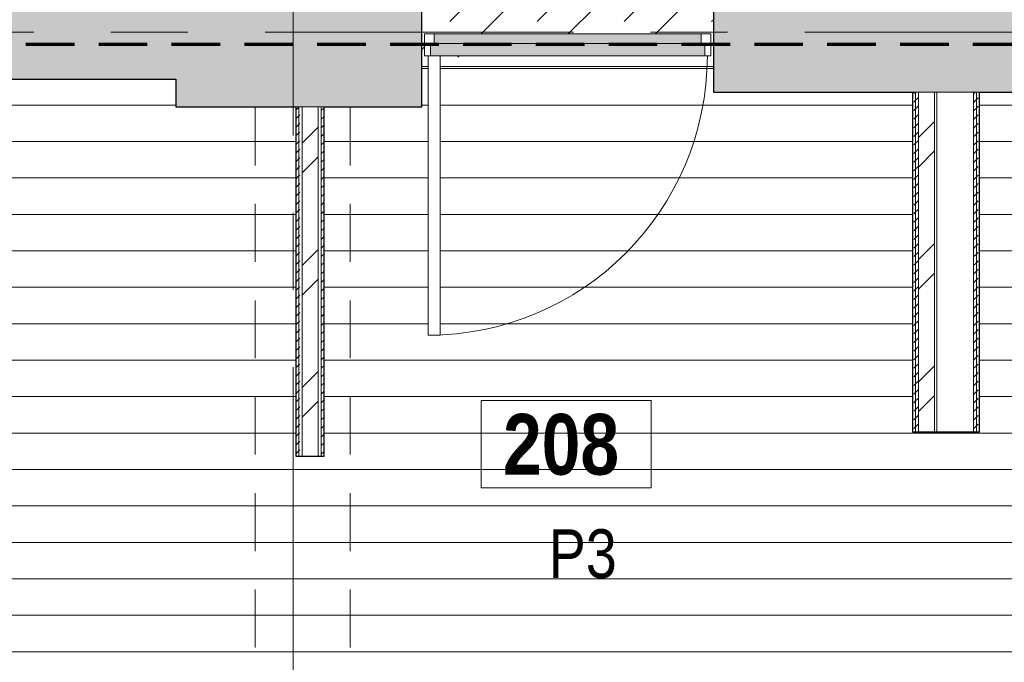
# Model space of a CAD drawing. Header units: millimetres. Extents: x -1660 to 55061, y -2461 to 22251.
# Tile 6 of 76: x 4875 to 8929, y 4907 to 7551. Entities that reach past the tile are written whole.
import ezdxf

# ---------------------------------------------------------------- set-up
doc = ezdxf.new("R2010")
doc.units = ezdxf.units.MM
for name, pattern in [('EST_Dash_2_1_', [300, 200, -100]), ('Grid Line 1_2_', [2222.5, 1270, -317.5, 317.5, -317.5]), ('Overhead', [396.875, 238.125, -158.75])]:
    doc.linetypes.add(name, pattern=pattern)
for name, color, linetype, lineweight in [('_Overhead_', 7, 'Overhead', 9), ('Common Edges', 7, 'Continuous', 9), ('Cut Pattern-3', 7, 'Continuous', 9), ('Doors', 7, 'Continuous', 9), ('Doors-2', 7, 'Continuous', 18), ('Floors', 7, 'Continuous', 9), ('Grids-1', 7, 'Grid Line 1_2_', 9), ('Plan Swing', 7, 'Continuous', 9), ('Room Tags', 7, 'Continuous', 9), ('Walls-1', 7, 'Continuous', 25)]:
    doc.layers.add(name, color=color, linetype=linetype, lineweight=lineweight)
for name, color, linetype, lineweight, true_color in [('Color Fill-1', 7, 'Continuous', 9, 0xba7474), ('Color Fill-2', 9, 'Continuous', 9, 0x808080), ('Cut Pattern-2', 7, 'Continuous', 9, 0x787878), ('Doors-1', 7, 'Continuous', 9, 0xc18479), ('Room Tags-1', 7, 'Continuous', 9, 0x800000), ('SMA_Tuletõkkesektsioon', 1, 'EST_Dash_2_1_', 70, 0xff0000)]:
    doc.layers.add(name, color=color, linetype=linetype, lineweight=lineweight, true_color=true_color)
doc.styles.add('Swis721 Cn BT_1', font='swissc.ttf', dxfattribs={"height": 200})
doc.styles.add('Swis721 Cn BT_B', font='swisscb.ttf', dxfattribs={"height": 250})
pattern_1 = [(45, (0, 0), (0, 35.35534), [25, -25])]
pattern_2 = [(45, (0, 0), (-251.447, 251.447), []), (45, (0, 381), (-251.447, 251.447), [])]

# ---------------------------------------------------------------- blocks, each defined once
blk = doc.blocks.new('SMA_D01_ 1-poolne - SU-P-08 - 1200x2100 EI-1944171-2 Korruse põrandate plaan')
at = {"layer": 'Doors-1'}
for points in [[(-565, 25), (-565, -25), (565, -25), (565, 25), (80, 25)], [(550, -25), (-550, -25), (-550, -65), (550, -65)]]:
    blk.add_hatch(color=256, dxfattribs=at).paths.add_polyline_path(points, flags=0)
at = {"layer": 'Doors'}
for p, q in [((525, 25), (-565, 25)), ((-550, -25), (550, -25)), ((550, -65), (-550, -65))]:
    blk.add_line(p, q, dxfattribs=at)
at = {"layer": 'Doors-2'}
for p, q in [((575, 1175), (525, 1175)), ((525, 1175), (525, 25)), ((575, 25), (575, 1175)), ((-565, 25), (-590, 25)), ((-590, 25), (-590, -65)), ((-565, -25), (-565, 25)), ((525, 25), (575, 25)), ((565, 25), (565, -25)), ((590, 25), (575, 25)), ((590, -65), (590, 25)), ((-550, -25), (-565, -25)), ((-550, -65), (-550, -25)), ((565, -25), (550, -25)), ((550, -25), (550, -65)), ((-590, -65), (-550, -65)), ((550, -65), (590, -65))]:
    blk.add_line(p, q, dxfattribs=at)
at = {"layer": 'Plan Swing'}
blk.add_arc((575, 25), 1150, 90, 180, dxfattribs=at)
blk = doc.blocks.new('1_0 Room Tag - 2_5mm Nr-411650-2 Korruse põrandate plaan')
at = {"layer": 'Room Tags'}
for p, q in [((3.5, 1.8), (-3.5, 1.8)), ((-3.5, 1.8), (-3.5, -1.8)), ((3.5, 1.8), (3.5, -1.8)), ((3.5, -1.8), (-3.5, -1.8))]:
    blk.add_line(p, q, dxfattribs=at)

msp = doc.modelspace()

# ---------------------------------------------------------------- hatches: boundary and pattern name
at = {"layer": 'Color Fill-1'}
h = msp.add_hatch(dxfattribs=at)
h.set_pattern_fill('FP_40', color=256, style=0, pattern_type=2)
h.set_pattern_definition([(45, (0, 0), (-179.605, 179.605), []), (45, (179.6, 0), (-179.605, 179.605), [127, -127])])
h.paths.add_polyline_path([(6606.1, 7397.8), (6858.1, 7397.8), (6857.7, 7402.8), (6606.1, 7402.8)], flags=0)
h.paths.add_polyline_path([(6531.1, 7397.8), (6556.1, 7397.8), (6556.1, 7402.8), (6541.1, 7402.8), (6541.1, 7492.8), (7721.1, 7492.8), (7721.1, 7427.8), (7731.1, 7427.8), (7731.1, 7602.8), (6531.1, 7602.8), (6531.1, 7402.8)], flags=0)
h.paths.add_polyline_path([(5863.8, 7602.8), (6015, 7602.8), (6015, 7831.3), (5963.8, 7831.3), (5963.8, 7731.3), (5863.8, 7731.3), (5863.8, 7603.3), (5859.4, 7602.8)], flags=0)
h.paths.add_polyline_path([(8226.9, 7602.8), (8226.9, 8764), (8223, 8764), (8223, 8251.6), (8226.6, 8251.6), (8226.6, 8151.6), (8223, 8151.6), (8223, 7602.8)], flags=0)
h.paths.add_polyline_path([(5958.8, 7736.3), (5958.8, 7826.3), (5868.8, 7826.3), (5868.8, 7736.3)], flags=0)
h.paths.add_polyline_path([(6009.3, 7856.3), (6015, 7856.3), (6015, 8857.1), (5863.8, 8856.3), (5863.8, 7856.3)], flags=0)
h.paths.add_polyline_path([(9416.9, 8814), (9719.5, 8814), (9719.5, 8864), (10608.2, 8864), (10608.2, 9152.8), (10605.7, 9152.8), (10605.7, 9102.8), (8104.3, 9102.8), (8104.3, 8814), (9376.9, 8814)], flags=0)
h.paths.add_polyline_path([(8232.4, 9152.8), (8266.9, 9152.8), (8266.9, 9708.5), (8232.4, 9708.5), (8232.4, 9189.2)], flags=0)
h.paths.add_polyline_path([(8232.4, 9808.5), (8266.9, 9808.5), (8266.9, 10337.1), (8232.4, 10337.1)], flags=0)
h.paths.add_polyline_path([(11850.5, 10352.8), (11850.5, 10497.1), (11840.5, 10497.1), (11840.5, 10487.1), (11830.5, 10487.1), (11830.5, 10352.8)], flags=0)
at = {"layer": 'Color Fill-2'}
h = msp.add_hatch(dxfattribs=at)
h.set_pattern_fill('FP_41', color=256, style=0, pattern_type=2)
h.set_pattern_definition([(0, (0, 0), (0, 150), [])])
h.paths.add_polyline_path([(9112.1, 4770.5), (9112.1, 4776), (9992.1, 4776), (9992.1, 4770.5), (10002.1, 4770.5), (10002.1, 4842.5), (10055.6, 4842.5), (10055.6, 4852.5), (10003.6, 4852.5), (10003.6, 5582.5), (10055.6, 5582.5), (10055.6, 5592.5), (9997.6, 5592.5), (9997.6, 6502.8), (10055.6, 6502.8), (10055.6, 6512.8), (10017.6, 6512.8), (10017.6, 7177.8), (9317.6, 7177.8), (9317.6, 7227.8), (10017.6, 7227.8), (10017.6, 7242.8), (10055.6, 7242.8), (10055.6, 7252.8), (8826.6, 7252.8), (8826.6, 5855), (8550.6, 5855), (8550.6, 7252.8), (7731.1, 7252.8), (7731.1, 7427.8), (7721.1, 7427.8), (7721.1, 7402.8), (6858.1, 7402.8), (6858.1, 7397.8), (6606.1, 7397.8), (6606.1, 6252.8), (6556.1, 6252.8), (6556.1, 7397.8), (6531.1, 7397.8), (6531.1, 7192.8), (6128.1, 7192.8), (6128.1, 5755), (6012.1, 5755), (6012.1, 7192.8), (5518.1, 7192.8), (5518.1, 7306.1), (805, 7306.1), (804.2, 6958.3), (200, 6958.3), (200, 4770.5), (205, 4770.5), (205, 4855), (1969.1, 4855), (1969.1, 4770.5), (1979.1, 4770.5), (1979.1, 4776), (2859.1, 4776), (2859.1, 4770.5), (2869.1, 4770.5), (2869.1, 4855), (3013.1, 4855), (3013.1, 4770.5), (3023.1, 4770.5), (3023.1, 4776), (3903.1, 4776), (3903.1, 4770.5), (3913.1, 4770.5), (3913.1, 4855), (8058.1, 4855), (8058.1, 4770.5), (8068.1, 4770.5), (8068.1, 4776), (8948.1, 4776), (8948.1, 4770.5), (8958.1, 4770.5), (8958.1, 4855), (9102.1, 4855), (9102.1, 4770.5)], flags=0)
at = {"layer": 'Cut Pattern-2'}
h = msp.add_hatch(color=256, dxfattribs=at)
h.paths.add_polyline_path([(3267.8, 7306.1), (3467.8, 7306.1), (3467.8, 7603.3), (2307.9, 7603.3), (2307.9, 7306.1)], flags=0)
h.paths.add_polyline_path([(-150, 7306.1), (1107.9, 7306.1), (1107.9, 7603.3), (-150, 7603.3), (-150, 7358.3)], flags=0)
h.paths.add_polyline_path([(5518.1, 7306.1), (5517.5, 7603.3), (4667.8, 7603.3), (4667.8, 7306.1)], flags=0)
for points in [[(6420.6, 7192.8), (6531.1, 7192.8), (6531.1, 7602.8), (5518.1, 7602.8), (5518.1, 7192.8), (6283.1, 7192.8)], [(12130.5, 7252.8), (12150.5, 7252.8), (12150.5, 7602.8), (7731.1, 7602.8), (7731.1, 7252.8), (12095.7, 7252.8)]]:
    msp.add_hatch(color=256, dxfattribs=at).paths.add_polyline_path(points, flags=0)
h = msp.add_hatch(dxfattribs=at)
h.set_pattern_fill('FP_3', color=256, style=0, pattern_type=2)
h.set_pattern_definition(pattern_2)
h.paths.add_polyline_path([(8575.6, 5855), (8641.6, 5855), (8641.6, 7252.8), (8575.6, 7252.8), (8575.6, 6142)], flags=0)
h = msp.add_hatch(dxfattribs=at)
h.set_pattern_fill('FP_3', color=256, style=0, pattern_type=2)
h.set_pattern_definition(pattern_2)
h.paths.add_polyline_path([(6103.1, 5755), (6103.1, 7192.8), (6037.1, 7192.8), (6037.1, 5755)], flags=0)
at = {"layer": 'Cut Pattern-3'}
h = msp.add_hatch(dxfattribs=at)
h.set_pattern_fill('FP_1', color=256, style=0, pattern_type=2)
h.set_pattern_definition(pattern_1)
h.paths.add_polyline_path([(8550.6, 5855), (8563.1, 5855), (8563.1, 7252.8), (8550.6, 7252.8), (8550.6, 6155.7)], flags=0)
h = msp.add_hatch(dxfattribs=at)
h.set_pattern_fill('FP_1', color=256, style=0, pattern_type=2)
h.set_pattern_definition(pattern_1)
h.paths.add_polyline_path([(8563.1, 5855), (8575.6, 5855), (8575.6, 7252.8), (8563.1, 7252.8), (8563.1, 6148.8)], flags=0)
h = msp.add_hatch(dxfattribs=at)
h.set_pattern_fill('FP_1', color=256, style=0, pattern_type=2)
h.set_pattern_definition(pattern_1)
h.paths.add_polyline_path([(8814.1, 5855), (8814.1, 7252.8), (8801.6, 7252.8), (8801.6, 5855)], flags=0)
h = msp.add_hatch(dxfattribs=at)
h.set_pattern_fill('FP_1', color=256, style=0, pattern_type=2)
h.set_pattern_definition(pattern_1)
h.paths.add_polyline_path([(8826.6, 5855), (8826.6, 7252.8), (8814.1, 7252.8), (8814.1, 5855)], flags=0)
h = msp.add_hatch(dxfattribs=at)
h.set_pattern_fill('FP_1', color=256, style=0, pattern_type=2)
h.set_pattern_definition(pattern_1)
h.paths.add_polyline_path([(6024.6, 5755), (6024.6, 7192.8), (6012.1, 7192.8), (6012.1, 5755)], flags=0)
h = msp.add_hatch(dxfattribs=at)
h.set_pattern_fill('FP_1', color=256, style=0, pattern_type=2)
h.set_pattern_definition(pattern_1)
h.paths.add_polyline_path([(6037.1, 5755), (6037.1, 7192.8), (6024.6, 7192.8), (6024.6, 5755)], flags=0)
h = msp.add_hatch(dxfattribs=at)
h.set_pattern_fill('FP_1', color=256, style=0, pattern_type=2)
h.set_pattern_definition(pattern_1)
h.paths.add_polyline_path([(6115.6, 5755), (6128.1, 5755), (6128.1, 7192.8), (6115.6, 7192.8), (6115.6, 6353.5)], flags=0)

# ---------------------------------------------------------------- linework, layer by layer
at = {"layer": '_Overhead_'}
for p, q in [((5843.7, 7190), (5843.7, 4604)), ((6235.6, 7190), (6235.6, 4590.8))]:
    msp.add_line(p, q, dxfattribs=at)
at = {"layer": 'Common Edges'}
for p, q in [((8826.6, 7252.8), (8550.6, 7252.8)), ((8563.1, 5855), (8563.1, 7252.8)), ((8575.6, 5855), (8575.6, 7252.8)), ((8641.6, 5855), (8641.6, 7252.8)), ((8651.6, 5855), (8651.6, 7252.8)), ((8801.6, 5855), (8801.6, 7252.8)), ((8814.1, 5855), (8814.1, 7252.8)), ((6128.1, 7192.8), (6012.1, 7192.8)), ((6024.6, 5755), (6024.6, 7192.8)), ((6037.1, 5755), (6037.1, 7192.8)), ((6103.1, 5755), (6103.1, 7192.8)), ((6115.6, 5755), (6115.6, 7192.8))]:
    msp.add_line(p, q, dxfattribs=at)
at = {"layer": 'Floors'}
for p, q in [((6556.1, 7358.3), (6531.1, 7358.3)), ((7731.1, 7358.3), (6606.1, 7358.3))]:
    msp.add_line(p, q, dxfattribs=at)
at = {"layer": 'Grids-1'}
for p, q in [((6000, 17234.2), (6000, 639.2)), ((1439.8, 7500), (35035.1, 7500))]:
    msp.add_line(p, q, dxfattribs=at)
at = {"layer": 'SMA_Tuletõkkesektsioon'}
msp.add_line((12000, 7450), (-300, 7450), dxfattribs=at)
at = {"layer": 'Walls-1'}
for p, q in [((6531.1, 7192.8), (6531.1, 7602.8)), ((7731.1, 7602.8), (7731.1, 7252.8)), ((4667.8, 7306.1), (5518.1, 7306.1)), ((5518.1, 7306.1), (5518.1, 7192.8)), ((7731.1, 7252.8), (8550.6, 7252.8)), ((8550.6, 7252.8), (8550.6, 5855)), ((8826.6, 7252.8), (11472.4, 7252.8)), ((8826.6, 5855), (8826.6, 7252.8)), ((5518.1, 7192.8), (6012.1, 7192.8)), ((6012.1, 7192.8), (6012.1, 5755)), ((6128.1, 7192.8), (6531.1, 7192.8)), ((6128.1, 5755), (6128.1, 7192.8)), ((8550.6, 5855), (8826.6, 5855)), ((6012.1, 5755), (6128.1, 5755))]:
    msp.add_line(p, q, dxfattribs=at)

# ---------------------------------------------------------------- block references
at = {"layer": 'Doors', "rotation": 180}
msp.add_blockref('SMA_D01_ 1-poolne - SU-P-08 - 1200x2100 EI-1944171-2 Korruse põrandate plaan', (7131.1, 7427.8), dxfattribs=at)
at = {"layer": 'Room Tags', "xscale": 99.99999999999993, "yscale": 99.99999999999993, "zscale": 99.99999999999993}
msp.add_blockref('1_0 Room Tag - 2_5mm Nr-411650-2 Korruse põrandate plaan', (7124.6, 5804.2), dxfattribs=at)

# ---------------------------------------------------------------- texts
at = {"layer": 'Room Tags', "insert": (6864.9, 5928.7), "char_height": 250, "width": 625.316, "attachment_point": 1, "style": 'Swis721 Cn BT_B'}
msp.add_mtext('208', dxfattribs=at)
at = {"layer": 'Room Tags-1', "insert": (7052.9, 5453.9), "char_height": 200, "width": 328.692, "attachment_point": 1, "style": 'Swis721 Cn BT_1'}
msp.add_mtext('P3', dxfattribs=at)

doc.saveas('drawing.dxf')
